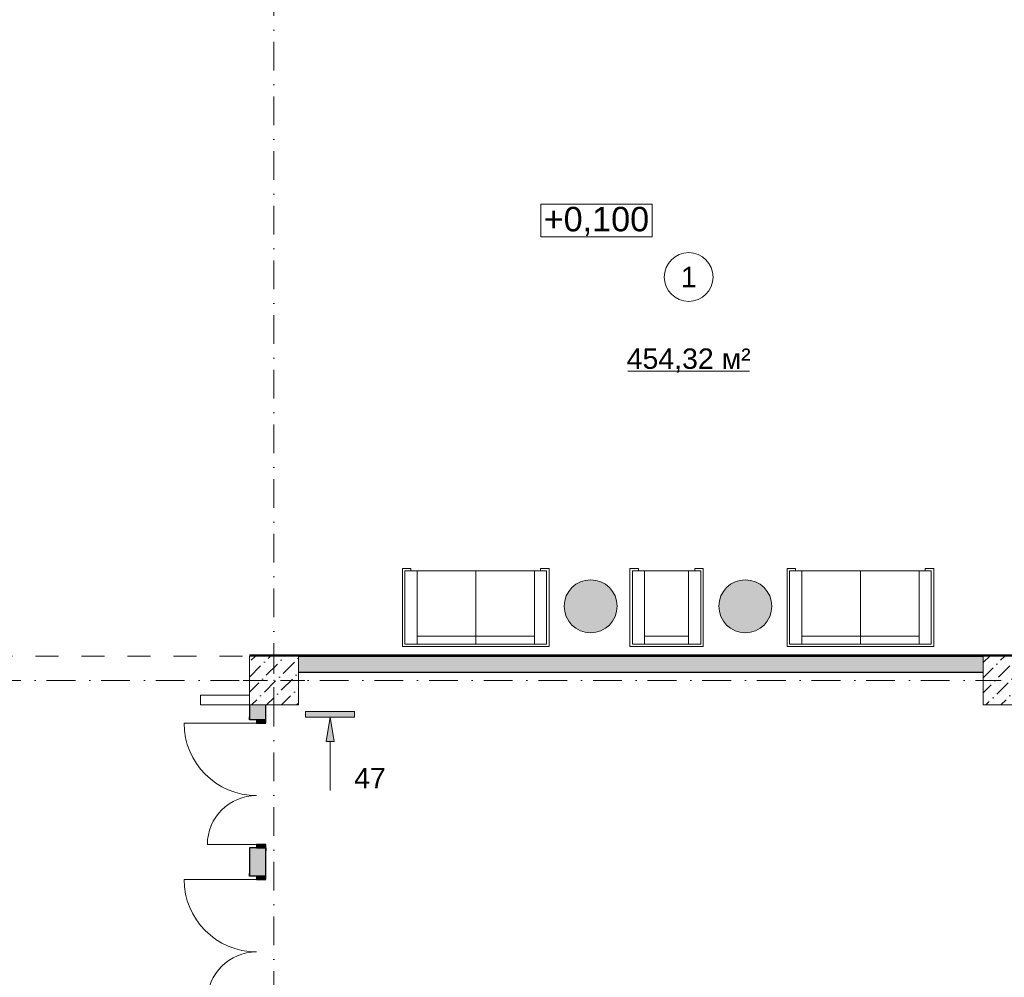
# Model space of a CAD drawing. Header units: millimetres. Extents: x -59761 to 112741, y -57975 to 46221.
# Tile 16 of 256: x -3120 to 8960, y -39640 to -27898. Entities that reach past the tile are written whole.
import ezdxf

# ---------------------------------------------------------------- set-up
doc = ezdxf.new("R2010")
doc.units = ezdxf.units.MM
for name, pattern in [('Wipeout_Contour', [1000, 0, -1000]), ('Штриховая', [564.444447, 282.222223, -282.222223]), ('Штрихпунктирная', [670.277762, 352.777767, -176.388884, 0, -141.111112])]:
    doc.linetypes.add(name, pattern=pattern)
for name, color, linetype in [('Интерьер - Мебель', 7, 'Continuous'), ('Конструктив - ГКЛ', 7, 'Continuous'), ('Конструктив - Колонны', 7, 'Continuous'), ('Конструктив - Стены Внутр сущ.', 7, 'Continuous'), ('Маркер - Разрез', 7, 'Continuous'), ('Размеры_Отметки кладочный', 7, 'Continuous'), ('Элемент Модели - Зона', 7, 'Continuous'), ('Элемент Модели - Оси', 2, 'Continuous')]:
    doc.layers.add(name, color=color, linetype=linetype)
doc.styles.add('СГЕНЕРИР_СТИЛЬ_1', font='arial.ttf')
doc.styles.add('СГЕНЕРИР_СТИЛЬ_19', font='arial.ttf')
pattern_1 = [(45, (-45000, -54000), (-183.8478, 183.8478), [195, -65, 0, -65]), (45, (-44977.02, -53793.17), (-183.8478, 183.8478), [195, -65, 0, -65])]

msp = doc.modelspace()

# ---------------------------------------------------------------- hatches: boundary and pattern name
at = {"layer": 'Интерьер - Мебель', "linetype": 'Continuous', "lineweight": 0}
for points in [[(3885.17, -35415.45, 1), (3885.17, -34765.45, 1)], [(5782.55, -35415.45, 1), (5782.55, -34765.45, 1)]]:
    msp.add_hatch(color=47, dxfattribs=at).paths.add_polyline_path(points)
at = {"layer": 'Конструктив - ГКЛ', "linetype": 'Continuous', "lineweight": 5}
msp.add_hatch(color=9, dxfattribs=at).paths.add_polyline_path([(-300, -35688), (-300, -35700), (22769.74, -35700), (22769.74, -35688)])
at = {"layer": 'Конструктив - Стены Внутр сущ.', "linetype": 'Continuous', "lineweight": 15}
for points in [[(300, -35900), (8700, -35900), (8700, -35700), (300, -35700)], [(-300, -36300), (-300, -36482.8), (-100, -36482.8), (-100, -36300)], [(-100, -38052.8), (-300, -38052.8), (-300, -38399.29), (-100, -38399.29)]]:
    msp.add_hatch(color=7, dxfattribs=at).paths.add_polyline_path(points)
at = {"layer": 'Конструктив - Стены Внутр сущ.', "linetype": 'Continuous', "lineweight": 0}
for points in [[(-215, -36482.8), (-215, -36522.8), (-100, -36522.8), (-100, -36482.8)], [(-100, -38052.8), (-100, -38012.8), (-215, -38012.8), (-215, -38052.8)], [(-215, -38399.29), (-215, -38439.29), (-100, -38439.29), (-100, -38399.29)]]:
    msp.add_hatch(color=255, dxfattribs=at).paths.add_polyline_path(points)
at = {"layer": 'Маркер - Разрез', "linetype": 'Continuous', "lineweight": 5}
for points in [[(988.72, -36379.14), (388.72, -36379.14), (388.72, -36449.14), (988.72, -36449.14)], [(688.72, -36449.14), (638.72, -36749.14), (738.72, -36749.14)]]:
    msp.add_hatch(color=7, dxfattribs=at).paths.add_polyline_path(points)

# ---------------------------------------------------------------- linework, layer by layer
at = {"layer": 'Интерьер - Мебель', "color": 7, "linetype": 'Continuous', "lineweight": 15}
for p, q in [((1574.85, -34625.08), (1574.85, -35585.08)), ((1574.85, -34625.08), (1679.85, -34625.08)), ((3344.85, -34655.08), (1604.85, -34655.08)), ((1604.85, -34655.08), (1604.85, -35555.08)), ((1679.85, -34625.08), (1679.85, -34655.08)), ((1754.85, -34655.08), (1754.85, -35555.08)), ((2474.85, -34655.08), (2474.85, -35555.08)), ((3194.85, -34655.08), (3194.85, -35555.08)), ((3374.85, -34625.08), (3269.85, -34625.08)), ((3269.85, -34625.08), (3269.85, -34655.08)), ((3344.85, -35555.08), (3344.85, -34655.08)), ((3374.85, -34625.08), (3374.85, -35585.08)), ((4366.81, -34625.08), (4366.81, -35585.08)), ((4366.81, -34625.08), (4471.81, -34625.08)), ((5236.81, -34655.08), (4396.81, -34655.08)), ((4396.81, -34655.08), (4396.81, -35555.08)), ((4471.81, -34625.08), (4471.81, -34655.08)), ((4546.81, -34655.08), (4546.81, -35555.08)), ((5086.81, -34655.08), (5086.81, -35555.08)), ((5266.81, -34625.08), (5161.81, -34625.08)), ((5161.81, -34625.08), (5161.81, -34655.08)), ((5236.81, -35555.08), (5236.81, -34655.08)), ((5266.81, -34625.08), (5266.81, -35585.08)), ((6294.1, -34625.08), (6294.1, -35585.08)), ((6294.1, -34625.08), (6399.1, -34625.08)), ((8064.1, -34655.08), (6324.1, -34655.08)), ((6324.1, -34655.08), (6324.1, -35555.08)), ((6399.1, -34625.08), (6399.1, -34655.08)), ((6474.1, -34655.08), (6474.1, -35555.08)), ((7194.1, -34655.08), (7194.1, -35555.08)), ((7914.1, -34655.08), (7914.1, -35555.08)), ((8094.1, -34625.08), (7989.1, -34625.08)), ((7989.1, -34625.08), (7989.1, -34655.08)), ((8064.1, -35555.08), (8064.1, -34655.08)), ((8094.1, -34625.08), (8094.1, -35585.08)), ((3194.85, -35455.08), (1754.85, -35455.08)), ((5086.81, -35455.08), (4546.81, -35455.08)), ((7914.1, -35455.08), (6474.1, -35455.08)), ((3374.85, -35585.08), (1574.85, -35585.08)), ((1604.85, -35555.08), (3344.85, -35555.08)), ((5266.81, -35585.08), (4366.81, -35585.08)), ((4396.81, -35555.08), (5236.81, -35555.08)), ((8094.1, -35585.08), (6294.1, -35585.08)), ((6324.1, -35555.08), (8064.1, -35555.08))]:
    msp.add_line(p, q, dxfattribs=at)
at = {"layer": 'Интерьер - Мебель', "color": 7, "linetype": 'Continuous', "lineweight": 15, "flags": 128}
for points in [[(3885.17, -35415.45, 1), (3885.17, -34765.45, 1)], [(5782.55, -35415.45, 1), (5782.55, -34765.45, 1)]]:
    msp.add_lwpolyline(points, format="xyb", close=True, dxfattribs=at)
at = {"layer": 'Конструктив - ГКЛ', "color": 7, "linetype": 'Continuous', "lineweight": 30, "flags": 128}
for points in [[(22769.74, -35688), (-300, -35688)], [(300, -35700), (8700, -35700)]]:
    msp.add_lwpolyline(points, dxfattribs=at)
at = {"layer": 'Конструктив - Стены Внутр сущ.', "color": 7, "linetype": 'Continuous', "lineweight": 30}
for p, q in [((-300, -36482.8), (-300, -36445.8)), ((-300, -36482.8), (-300, -36445.8)), ((-300, -36482.8), (-300, -36445.8)), ((-100, -36482.8), (-100, -36445.8)), ((-100, -36482.8), (-100, -36445.8)), ((-100, -36482.8), (-100, -36445.8)), ((-215, -36482.8), (-300, -36482.8)), ((-215, -36482.8), (-300, -36482.8)), ((-215, -36482.8), (-300, -36482.8)), ((-100, -36482.8), (-215, -36482.8)), ((-215, -36482.8), (-215, -36522.8)), ((-100, -36482.8), (-215, -36482.8)), ((-100, -36482.8), (-215, -36482.8)), ((-100, -36482.8), (-215, -36482.8)), ((-215, -36522.8), (-100, -36522.8)), ((-100, -36522.8), (-100, -36482.8)), ((-100, -38012.8), (-215, -38012.8)), ((-215, -38012.8), (-215, -38052.8)), ((-100, -38052.8), (-100, -38012.8)), ((-300, -38052.8), (-300, -38089.8)), ((-215, -38052.8), (-300, -38052.8)), ((-215, -38052.8), (-300, -38052.8)), ((-215, -38052.8), (-300, -38052.8)), ((-300, -38052.8), (-300, -38089.8)), ((-300, -38052.8), (-300, -38089.8)), ((-100, -38052.8), (-215, -38052.8)), ((-215, -38052.8), (-100, -38052.8)), ((-100, -38052.8), (-215, -38052.8)), ((-100, -38052.8), (-215, -38052.8)), ((-100, -38052.8), (-100, -38089.8)), ((-100, -38052.8), (-100, -38089.8)), ((-100, -38052.8), (-100, -38089.8)), ((-300, -38399.29), (-300, -38362.29)), ((-300, -38399.29), (-300, -38362.29)), ((-300, -38399.29), (-300, -38362.29)), ((-215, -38399.29), (-300, -38399.29)), ((-215, -38399.29), (-300, -38399.29)), ((-215, -38399.29), (-300, -38399.29)), ((-100, -38399.29), (-215, -38399.29)), ((-215, -38399.29), (-215, -38439.29)), ((-100, -38399.29), (-215, -38399.29)), ((-100, -38399.29), (-215, -38399.29)), ((-100, -38399.29), (-215, -38399.29)), ((-100, -38399.29), (-100, -38362.29)), ((-100, -38399.29), (-100, -38362.29)), ((-100, -38399.29), (-100, -38362.29)), ((-100, -38439.29), (-100, -38399.29)), ((-215, -38439.29), (-100, -38439.29))]:
    msp.add_line(p, q, dxfattribs=at)
at = {"layer": 'Конструктив - Стены Внутр сущ.', "color": 7, "linetype": 'Continuous', "lineweight": 15}
for p, q in [((-215, -36522.8), (-1103, -36522.8)), ((-215, -38012.8), (-817, -38012.8)), ((-215, -38439.29), (-1103, -38439.29))]:
    msp.add_line(p, q, dxfattribs=at)
at = {"layer": 'Конструктив - Стены Внутр сущ.', "color": 7, "linetype": 'Continuous', "lineweight": 30, "flags": 128}
for points in [[(8700, -35700), (300, -35700)], [(300, -35900), (8700, -35900)], [(-300, -36300), (-300, -36482.8)], [(-100, -36482.8), (-100, -36300)], [(-300, -38052.8), (-300, -38399.29)], [(-100, -38399.29), (-100, -38052.8)]]:
    msp.add_lwpolyline(points, dxfattribs=at)
at = {"layer": 'Конструктив - Стены Внутр сущ.', "color": 7, "linetype": 'Continuous', "lineweight": 15}
for centre, radius, start, end in [((-215, -36522.8), 888, 180, 270), ((-215, -38012.8), 602, 90, 180), ((-215, -38439.29), 888, 180, 270), ((-215, -39929.29), 602, 90, 180)]:
    msp.add_arc(centre, radius, start, end, dxfattribs=at)
at = {"layer": 'Маркер - Разрез', "color": 7, "linetype": 'Continuous', "lineweight": 5}
for p, q in [((388.72, -36449.14), (388.72, -36379.14)), ((388.72, -36379.14), (988.72, -36379.14)), ((988.72, -36449.14), (388.72, -36449.14)), ((988.72, -36379.14), (988.72, -36449.14)), ((688.72, -36749.14), (688.72, -37349.14))]:
    msp.add_line(p, q, dxfattribs=at)
at = {"layer": 'Маркер - Разрез', "color": 7, "linetype": 'Continuous', "lineweight": 5, "flags": 128}
msp.add_lwpolyline([(688.72, -36449.14), (738.72, -36749.14), (638.72, -36749.14)], close=True, dxfattribs=at)
at = {"layer": 'Размеры_Отметки кладочный', "color": 7, "linetype": 'Continuous', "lineweight": 15, "flags": 128}
msp.add_lwpolyline([(3272.28, -30159.67), (4639.48, -30159.67), (4639.48, -30559.67), (3272.28, -30559.67)], close=True, dxfattribs=at)
at = {"layer": 'Элемент Модели - Зона', "color": 7, "linetype": 'Continuous', "lineweight": 15}
msp.add_line((4342.63, -32206.42), (5832.92, -32206.42), dxfattribs=at)
at = {"layer": 'Элемент Модели - Зона', "color": 253, "linetype": 'Штриховая', "lineweight": 15, "flags": 128}
msp.add_lwpolyline([(-8850, -26462.5), (-8890, -26462.5), (-8890, -35700), (300, -35700), (22804.74, -35700), (22804.74, -30917.04), (26685.92, -27035.86), (26700.06, -27050), (26720.02, -27050), (26720.02, -27030), (26680.06, -27030), (26680.06, -26966.28), (22804.74, -23090.96), (22804.74, -20310.5), (20654.74, -20310.5), (20654.74, -17920), (18300, -17920), (18300, -18300), (17700, -18300), (17700, -17920), (9300, -17920), (9300, -18300), (8843.73, -18300), (8843.73, -19745.4), (5659.84, -22929.3), (300, -22929.3), (300, -26350), (300, -26462.5), (300, -26950), (-300, -26950), (-300, -26462.5), (-8250, -26462.5), (-8250, -26950), (-8850, -26950)], close=True, dxfattribs=at)
at = {"layer": 'Элемент Модели - Зона', "color": 7, "linetype": 'Continuous', "lineweight": 15, "flags": 128}
msp.add_lwpolyline([(5387.77, -31052.85, 1), (4787.77, -31052.85, 1)], format="xyb", close=True, dxfattribs=at)
at = {"layer": 'Элемент Модели - Оси', "color": 7, "linetype": 'Штрихпунктирная', "lineweight": 15}
for p, q in [((0, 38200), (0, -55975)), ((-57760.58, -36000), (110650, -36000))]:
    msp.add_line(p, q, dxfattribs=at)

# ---------------------------------------------------------------- texts
at = {"layer": 'Маркер - Разрез', "color": 7, "lineweight": 0, "insert": (1178.44, -37071.29), "char_height": 250, "attachment_point": 2, "style": 'СГЕНЕРИР_СТИЛЬ_19'}
msp.add_mtext('\\A1;{\\pqc;\\pt0;\\fArial|b0|i0|c0|p38;47\\fArial|b0|i0|c0|p38;\\fArial|b0|i0|c0|p38;}', dxfattribs=at)
at = {"layer": 'Размеры_Отметки кладочный', "color": 7, "linetype": 'Continuous', "lineweight": 0, "insert": (3955.88, -30192.52), "char_height": 300, "attachment_point": 2, "style": 'СГЕНЕРИР_СТИЛЬ_19'}
msp.add_mtext('\\A1;{\\pqc;\\fArial|b0|i0|c0|p38;+0,100}', dxfattribs=at)
at = {"layer": 'Элемент Модели - Зона', "color": 7, "lineweight": 15, "char_height": 250, "attachment_point": 5, "style": 'СГЕНЕРИР_СТИЛЬ_1'}
for s, insert in [('\\A1;{\\pqc;\\fArial|b0|i0|c204|p38;1}', (5087.77, -31052.85)), ('\\A1;{\\pqc;\\fArial|b0|i0|c204|p38;454,32 м²}', (5087.77, -32077.1))]:
    msp.add_mtext(s, dxfattribs=dict(at, insert=insert))

# ---------------------------------------------------------------- next in the draw order: wipeouts: each hides what was drawn before it
at = {"color": 254, "linetype": 'Wipeout_Contour', "lineweight": 0, "ltscale": 9912742.064248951}
msp.add_wipeout([(-305, -36180), (-900, -36180), (-900, -36300), (-305, -36300)], dxfattribs=at).dxf.layer = 'Конструктив - ГКЛ'
at = {"color": 254, "linetype": 'Wipeout_Contour', "lineweight": 0, "ltscale": 9950701.831026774}
msp.add_wipeout([(8700, -36300), (9300, -36300), (9300, -35700), (8700, -35700)], dxfattribs=at).dxf.layer = 'Конструктив - Колонны'

# ---------------------------------------------------------------- next in the draw order: hatches: boundary and pattern name
at = {"layer": 'Конструктив - Колонны', "linetype": 'Continuous', "lineweight": 15}
h = msp.add_hatch(dxfattribs=at)
h.set_pattern_fill('БЕТОН_01_000D', style=0, pattern_type=2)
h.set_pattern_definition(pattern_1)
h.paths.add_polyline_path([(8700, -36300), (9300, -36300), (9300, -35700), (8700, -35700)])

# ---------------------------------------------------------------- next in the draw order: linework, layer by layer
at = {"layer": 'Конструктив - ГКЛ', "color": 7, "linetype": 'Continuous', "lineweight": 15, "flags": 128}
for points in [[(-305, -36180), (-900, -36180)], [(-900, -36300), (-900, -36180)], [(-900, -36300), (-300, -36300)]]:
    msp.add_lwpolyline(points, dxfattribs=at)
at = {"layer": 'Конструктив - Колонны', "color": 7, "linetype": 'Continuous', "lineweight": 0}
msp.add_line((8920, -36000), (8620, -36000), dxfattribs=at)
at = {"layer": 'Конструктив - Колонны', "color": 7, "linetype": 'Continuous', "lineweight": 15, "flags": 128}
msp.add_lwpolyline([(8700, -36300), (9300, -36300), (9300, -35700), (8700, -35700)], close=True, dxfattribs=at)

# ---------------------------------------------------------------- next in the draw order: wipeouts: each hides what was drawn before it
at = {"color": 254, "linetype": 'Wipeout_Contour', "lineweight": 0, "ltscale": 9915006.6783556}
msp.add_wipeout([(-300, -36300), (300, -36300), (300, -35700), (-300, -35700)], dxfattribs=at).dxf.layer = 'Конструктив - Колонны'

# ---------------------------------------------------------------- next in the draw order: hatches: boundary and pattern name
at = {"layer": 'Конструктив - Колонны', "linetype": 'Continuous', "lineweight": 15}
h = msp.add_hatch(dxfattribs=at)
h.set_pattern_fill('БЕТОН_01_000D', style=0, pattern_type=2)
h.set_pattern_definition(pattern_1)
h.paths.add_polyline_path([(-300, -36300), (300, -36300), (300, -35700), (-300, -35700)])

# ---------------------------------------------------------------- next in the draw order: linework, layer by layer
at = {"layer": 'Конструктив - Колонны', "color": 7, "linetype": 'Continuous', "lineweight": 0}
for p, q in [((0, -35920), (0, -35620)), ((-80, -36000), (-380, -36000)), ((0, -36080), (0, -36380)), ((80, -36000), (380, -36000))]:
    msp.add_line(p, q, dxfattribs=at)
at = {"layer": 'Конструктив - Колонны', "color": 7, "linetype": 'Continuous', "lineweight": 15, "flags": 128}
msp.add_lwpolyline([(-300, -36300), (300, -36300), (300, -35700), (-300, -35700)], close=True, dxfattribs=at)
at = {"layer": 'Конструктив - Колонны', "color": 7, "linetype": 'Continuous', "lineweight": 0}
msp.add_point((0, -36000), dxfattribs=at)

doc.saveas('drawing.dxf')
